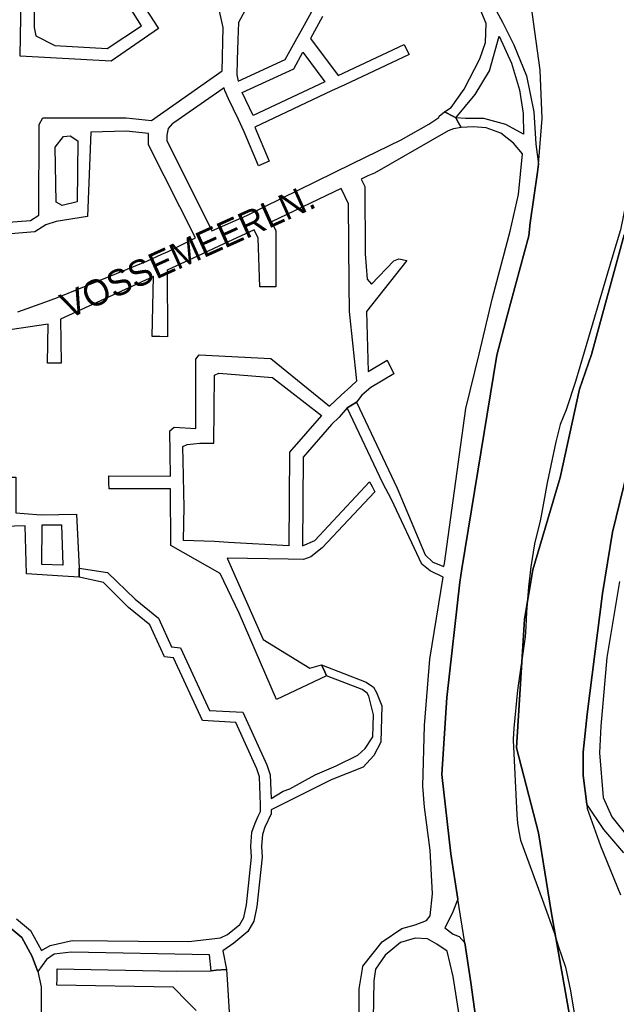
# Model space of a CAD drawing. Header units: metres. Extents: x 89872 to 99175, y 455036 to 468911.
# Tile 135 of 196: x 95339 to 95569, y 465937 to 466317. Entities that reach past the tile are written whole.
import ezdxf
from ezdxf.enums import TextEntityAlignment as Align

# ---------------------------------------------------------------- set-up
doc = ezdxf.new("R2010")
doc.units = ezdxf.units.M
for name, color, linetype in [('Gemeentegrenzen', 7, 'KG-GEMEENTE'), ('Straatnamen', 7, 'Continuous'), ('Wegdeel doorgaand', 1, 'Continuous')]:
    doc.layers.add(name, color=color, linetype=linetype)
doc.layers.add('Waterdeel', color=7, linetype='Continuous', true_color=0x00aaff)
doc.layers.add('Wegdeel', color=7, linetype='Continuous', true_color=0x9a9a9a)
doc.linetypes.add('KG-GEMEENTE', pattern='A,1,-2.25,[5,NLCS.SHX,S=1,R=0,X=0,Y=0],-2.25', length=5.5)

msp = doc.modelspace()

# ---------------------------------------------------------------- linework, layer by layer
at = {"layer": 'Gemeentegrenzen', "flags": 128}
msp.add_lwpolyline([(91985.81, 461811.85), (91972.57, 462039.53), (91971.6, 462056.3), (91967.49, 462128.63), (91962.83, 462210.97), (91960.34, 462254.93), (91958.38, 462287.72), (91957.54, 462303.5), (91953.25, 462376.82), (91949.07, 462450.57), (91945.57, 462510.65), (91945.53, 462511.41), (91944.05, 462536.8), (91939.65, 462613.05), (91939.1, 462623.35), (91938.57, 462631.45), (91938.23, 462636.98), (91937.67, 462642.89), (91936.85, 462652.09), (91936.52, 462654.38), (91935.98, 462657.99), (91935.33, 462663.56), (91934.45, 462669.41), (91933.8, 462674.81), (91933.05, 462679.59), (91932.12, 462684.85), (91931.02, 462690.8), (91930.09, 462696.64), (91928.92, 462701.54), (91927.67, 462706.73), (91926.53, 462711.8), (91925.24, 462717.4), (91923.73, 462722.43), (91922.33, 462727.7), (91920.92, 462732.71), (91919.31, 462738.23), (91915.52, 462749.56), (91913.84, 462754.96), (91910.59, 462763.16), (91900, 462756.63), (91894.27, 462753.1), (91893.41, 462752.56), (91893.08, 462752.35), (91884, 462746.62), (91876.06, 462741.71), (91871.9, 462739.14), (91859.4, 462731.41), (91857.07, 462730.38), (91854.17, 462729.67), (91840.7, 462727.72), (91801.69, 462720.65), (91743.12, 462709.89), (91742.28, 462716.24), (91723.98, 462713.51), (91721.47, 462713.14), (91720.03, 462712.92), (91719.53, 462715.26), (91717.01, 462726.9), (91710.31, 462748.15), (91708.08, 462760.41), (91708.41, 462802.88), (91701.05, 462801.8), (91700.15, 462801.67), (91694.18, 462809.59), (91686.69, 462814.41), (91673.3, 462814.88), (91656.6, 462811.35), (91643.73, 462809.01), (91625.38, 462808.56), (91618.79, 462800.58), (91616.38, 462798.02), (91547.8, 462797.16), (91535.89, 462797.01), (91533.97, 462796.98), (91532.91, 462796.98), (91492.23, 462796.74), (91467.4, 462766.42), (91427.24, 462713.3), (91393.47, 462668.65), (91384.92, 462657.34), (91345.12, 462601.61), (91322.75, 462570.28), (91311.3, 462554.1), (91298.16, 462535.1), (91240.59, 462451.23), (91199.39, 462390.97), (91179.79, 462362.29), (91160.33, 462333.57), (91116.85, 462270.02), (91100.95, 462246.71), (91075.23, 462209.11), (91051.88, 462174.92), (91033.16, 462147.46), (91019.52, 462127.52), (90993.15, 462089.17), (90959.24, 462039.53), (90924.92, 461989.3), (90854.66, 461891.45), (90848.48, 461882.28), (90843.78, 461875.03), (90834.61, 461861.6), (90817.06, 461835.96), (90811.97, 461836.6), (90802.84, 461837.74), (90801.07, 461837.96), (90760.92, 461842.97), (90699.32, 461850.65), (90696.92, 461850.95), (90695.83, 461851.08), (90678.28, 461853.27), (90675.91, 461853.57), (90672.92, 461853.94), (90670.47, 461854.25), (90666.84, 461854.7), (90664.35, 461855.01), (90664.01, 461855.05), (90609.06, 461861.91), (90479.28, 461799.79), (90472.29, 461804.82), (90462.06, 461812.15), (90453.36, 461818.46), (90438.82, 461828.9), (90419.02, 461844.35), (90421.38, 461847.24), (90429.77, 461949.31), (90429.54, 461950.1), (90406.8, 462028.72), (90405.32, 462036.59), (90404.76, 462039.53), (90393.73, 462098.21), (90392.3, 462105.79), (90384.04, 462159.12), (90392.42, 462305.56), (90391.99, 462305.98), (90370.47, 462327.07), (90399.99, 462360.63), (90422.7, 462386.62), (90434.72, 462401.41), (90436.55, 462403.6), (90435.45, 462404.75), (90419.84, 462421.08), (90403.64, 462438.52), (90393.79, 462449.24), (90393.71, 462449.33), (90386.15, 462467.2), (90374.47, 462495.6), (90363.46, 462525.49), (90355.96, 462545.83), (90348.73, 462563.94), (90333.81, 462601.31), (90333.12, 462603.04), (90318.97, 462638.48), (90318.87, 462638.7), (90313.58, 462651.96), (90281.92, 462735.54), (90267.14, 462773.68), (90265.29, 462797.2), (90265.01, 462800.73), (90264.77, 462803.83), (90264.66, 462805.22), (90240.77, 462869.48), (90208.47, 462948.15), (90171.15, 463039.41), (90171.1, 463039.53), (90162.16, 463061.39), (90153.37, 463082.88), (90133.53, 463130.56), (90133.48, 463130.7), (90126.29, 463147.97), (90105.85, 463197.09), (90105.84, 463197.12), (90102.3, 463205.62), (90099.75, 463211.73), (90114.01, 463299.45), (90115.39, 463307.17), (90116.59, 463313.87), (90117.35, 463318.08), (90126.99, 463371.94), (90167.36, 463420.21), (90209.48, 463471.04), (90213.6, 463476.02), (90245.14, 463510.53), (90303.59, 463572.17), (90304.37, 463573), (90450.55, 463727.19), (90461.14, 463738.35), (90463.31, 463740.64), (90464.72, 463742.71), (90536.27, 463847.55), (90538.65, 463851.04), (90562.43, 463885.88), (90582.05, 463914.68), (90599.47, 463940.24), (90600.86, 463942.28), (90601.04, 463942.55), (90640.85, 464000.98), (90667.03, 464039.53), (90691.97, 464076.25), (90692.05, 464076.37), (90694.18, 464079.51), (90701.12, 464089.5), (90701.18, 464089.58), (90702.2, 464091.09), (90703.4, 464092.85), (90714.67, 464109.44), (90725.77, 464125.78), (90726.72, 464127.19), (90740.2, 464147.04), (90762.73, 464180.92), (90765.08, 464184.57), (90771, 464193.76), (90771.42, 464193.23), (90806.89, 464250.06), (90799.19, 464267.98), (90793.58, 464280.07), (90804.61, 464284.92), (90803.81, 464286.83), (90821.67, 464318.03), (90833.48, 464340.07), (90842.17, 464363.91), (90849.47, 464388.53), (90850.9, 464396.71), (90858.13, 464437.99), (90858.63, 464440.87), (90862.59, 464497.94), (90866.13, 464525.28), (90871.25, 464551.16), (90878.53, 464576.98), (90885.23, 464600.76), (90894.69, 464624.16), (90916.23, 464670.78), (90923.29, 464685), (90927.38, 464693.22), (90938.43, 464709.97), (90941.09, 464714), (90957.05, 464733.72), (90973.35, 464753.19), (90989.85, 464772.53), (91044.92, 464827.73), (91063.03, 464849.21), (91079.63, 464871.08), (91092.42, 464893.28), (91103.51, 464916.81), (91112.67, 464940.33), (91120.29, 464963.85), (91127, 464987.97), (91139, 465039.53), (91144.01, 465061.06), (91152.55, 465098.5), (91157.84, 465121.7), (91161.11, 465136.01), (91167.76, 465165.19), (91172.72, 465186.93), (91274.16, 465169.82), (91278.87, 465168.92), (91306.94, 465164.19), (91332.25, 465159.92), (91370.23, 465153.71), (91556.5, 465122.29), (91557.9, 465122.05), (91558.32, 465121.98), (91871.9, 465069.08), (91922.03, 465060.62), (92028.58, 465042.86), (92029.05, 465042.78), (92039.59, 465041.01), (92042.01, 465042.88), (92058.73, 465054.97), (92061.16, 465057.23), (92072.53, 465074.55), (92088.56, 465098.55), (92080.97, 465168.59), (92067.81, 465290.11), (92105.28, 465350.83), (92113.42, 465364.09), (92113.85, 465364.8), (92156.87, 465434.93), (92230.87, 465530.04), (92308.96, 465565.35), (92325.03, 465572.62), (92358.36, 465534.34), (92375.52, 465545.73), (92376.91, 465547.36), (92384.66, 465556.46), (92397.29, 465571.45), (92416.04, 465593.91), (92432.88, 465613.69), (92464.88, 465651.21), (92497.86, 465688.87), (92505.83, 465697.44), (92511.57, 465704.12), (92521.66, 465716.37), (92529.98, 465726.8), (92537.61, 465736.36), (92552.63, 465755.02), (92556.4, 465759.68), (92562.83, 465767.63), (92569.99, 465776.31), (92574, 465780.59), (92577.23, 465784.05), (92588.96, 465795.43), (92608.34, 465813.96), (92622.92, 465827.43), (92631.95, 465835.5), (92640.36, 465842.9), (92646.72, 465848.4), (92649.67, 465851.09), (92655.38, 465856.57), (92659.68, 465860.77), (92669.91, 465871.24), (92675.75, 465876.86), (92679.79, 465880.73), (92688.17, 465888.52), (92695.01, 465895.69), (92697.26, 465898.27), (92704.75, 465907.62), (92710.44, 465915.75), (92715.48, 465923.91), (92725.57, 465940.5), (92746.28, 465971.18), (92753.8, 465982.23), (92759.43, 465990.23), (92765.7, 465998.94), (92769.21, 466003.16), (92773.77, 466008.49), (92780.83, 466016.17), (92794.83, 466030.97), (92802.6, 466039.51), (92802.62, 466039.53), (92809.88, 466047.53), (92816.37, 466054.82), (92821.82, 466061.33), (92828.63, 466069.34), (92835.92, 466079.06), (92842.64, 466088.4), (92855.4, 466105.33), (92855.72, 466105.42), (92856.2, 466105.49), (92856.58, 466105.48), (92857, 466105.46), (92857.27, 466105.4), (92857.62, 466105.29), (92857.92, 466105.17), (92858.19, 466105.04), (92858.49, 466104.84), (92859.04, 466104.43), (92861.97, 466101.77), (92865.72, 466098.37), (92920.24, 466048.9), (92924.01, 466045.52), (92930.57, 466039.62), (92998.61, 466101.64), (93005.84, 466108.13), (93007.72, 466106.77), (93009.32, 466105.61), (93030.87, 466090.03), (93065.85, 466064.82), (93100.67, 466039.53), (93102.63, 466038.11), (93109.36, 466033.25), (93110.1, 466034.21), (93306.23, 465895.87), (93359.76, 465857.43), (93435.05, 465802.05), (93442.08, 465801.87), (93443.29, 465801.85), (93453.92, 465801.63), (93457.86, 465939.66), (93469.43, 465939.2), (93472.19, 465939.09), (93475.38, 465938.96), (93481.54, 465938.72), (93483.27, 465938.65), (93484.14, 465938.62), (93485.57, 465938.11), (93486.41, 465937.57), (93494.85, 465922.09), (93504.14, 465904.63), (93508.62, 465897.95), (93513.13, 465894.34), (93520.95, 465889.78), (93530.99, 465883.82), (93532.52, 465882.69), (93535.59, 465878.57), (93538.2, 465872.98), (93542.8, 465865.6), (93545.32, 465862.19), (93550.73, 465857.44), (93558, 465851.82), (93581.85, 465842.2), (93589.8, 465836.36), (93596, 465832.33), (93604.61, 465824.42), (93611.17, 465817.58), (93626.64, 465799), (93639.91, 465783.23), (93651.14, 465769.83), (93670.29, 465745.71), (93684.46, 465727.85), (93694.85, 465714.77), (93712.32, 465692.69), (93728.2, 465671.99), (93747.98, 465645.79), (93761.04, 465629.12), (93766.29, 465628.08), (93771.39, 465626.55), (93776.82, 465625.79), (93788.1, 465624.27), (93792.4, 465621.55), (93838.86, 465642.65), (93852.5, 465660.67), (93871.9, 465686.31), (93875.58, 465691.17), (93878.32, 465694.79), (93890.16, 465710.98), (93902.12, 465728.33), (93905.89, 465733.99), (93919.17, 465753.96), (93935.19, 465778.88), (93943.9, 465792.43), (93948.65, 465800.04), (93970.06, 465836.53), (93970.54, 465837.4), (93971.35, 465838.89), (93989.07, 465871.24), (93993.85, 465879.98), (94010.83, 465914.78), (94036.3, 465967.7), (94036.96, 465969.06), (94053.84, 466007.74), (94056.01, 466013.14), (94057.82, 466017.96), (94065.93, 466039.53), (94071.93, 466055.52), (94073.83, 466060.66), (94078.67, 466074.57), (94085.46, 466094.06), (94093.55, 466118.42), (94094.92, 466122.53), (94102.3, 466146.15), (94103.67, 466150.8), (94110.42, 466174.94), (94113.71, 466186.71), (94121.68, 466216.88), (94125.59, 466232.1), (94127.77, 466240.59), (94137.96, 466288.64), (94144.53, 466331.52), (94144.93, 466334.98), (94145.41, 466339.09), (94145.82, 466342.66), (94151.42, 466390.75), (94153.23, 466390.7), (94157.6, 466460.9), (94159.9, 466526.21), (94159.35, 466560.42), (94158.49, 466578.41), (94170.96, 466578.54), (94209.06, 466578.94), (94214.84, 466579), (94215.89, 466579.01), (94219.52, 466579.05), (94240.71, 466579.18), (94241.51, 466579.18), (94263.35, 466579.32), (94263.77, 466579.32), (94282.32, 466579.43), (94323.27, 466579.65), (94379.32, 466580.31), (94401.36, 466585.53), (94402.65, 466586.01), (94419.81, 466593.87), (94424.57, 466597.31), (94434.77, 466604.54), (94443.71, 466610.91), (94446.73, 466613.07), (94447.21, 466613.41), (94452.88, 466617.46), (94455.64, 466618.85), (94468.76, 466625.48), (94489.19, 466633.87), (94509.41, 466639.35), (94528.78, 466642.95), (94558.66, 466645.13), (94568.59, 466644.46), (94591.46, 466642.45), (94597.53, 466641.07), (94607.95, 466639.18), (94627.5, 466635), (94700, 466615.5), (94735, 466606.5), (94916, 466566.5), (94919.73, 466565.74), (94955, 466558.5), (94960.94, 466557.34), (94964.2, 466556.71), (94965.83, 466558.34), (94967.61, 466560.24), (95049.67, 466540.64), (95076.19, 466534.31), (95121, 466523.72), (95162.95, 466513.62), (95181.07, 466509.25), (95206.54, 466503.31), (95252.02, 466491.75), (95295.53, 466480.7), (95302.45, 466479.13), (95324.97, 466472.76), (95370.65, 466460.17), (95399.23, 466452.31), (95479.68, 466427.72), (95495.6, 466422.85), (95497.02, 466422.44), (95500.31, 466421.48), (95521.54, 466414.36), (95521.72, 466414.3), (95578.37, 466395.31), (95578.38, 466395.16), (95578.82, 466390.43), (95579.2, 466386.47), (95579.25, 466385.66), (95579.74, 466378.15), (95579.76, 466373.01), (95579.77, 466370.42), (95579.73, 466368.56), (95579.7, 466366.73), (95579.55, 466358.34), (95579.25, 466356.16), (95579.19, 466355.76), (95578.88, 466353.52), (95578.85, 466353.31), (95576.38, 466342.92), (95574.98, 466330.93), (95574.45, 466318.83), (95574.73, 466296.11), (95575.17, 466266.8), (95575.16, 466263.45), (95574.33, 466256.64), (95572.45, 466246.32), (95570.27, 466235.69), (95567.02, 466224.62), (95557.98, 466194.3), (95552.98, 466177.27), (95549.34, 466166.34), (95547.1, 466160.72), (95545.34, 466154.12), (95542, 466138.28), (95539.78, 466125.62), (95539.36, 466123.58), (95537.12, 466114.76), (95535.79, 466105.96), (95534.78, 466098.22), (95534.13, 466088.41), (95533.79, 466082.76), (95533.54, 466078.91), (95530.66, 466058.4), (95529.12, 466043.77), (95528.98, 466039.53), (95528.97, 466039.12), (95530.32, 466010.37), (95530.62, 466007.24), (95531.17, 466003.97), (95531.78, 466000.6), (95540.13, 465977.94), (95544.77, 465965.04), (95546.23, 465960.02), (95549.07, 465951.74), (95550.04, 465947.53), (95550.97, 465942.66), (95552.42, 465934.03), (95552.68, 465931.95), (95553.53, 465925.61), (95554.12, 465921.5), (95556.73, 465908.18), (95558.94, 465897.06), (95560.33, 465890.16), (95561.4, 465883.69), (95562.18, 465878.87), (95562.57, 465875.79), (95562.89, 465866.79), (95563.3, 465854.63), (95563.55, 465848.28), (95563.55, 465843.26), (95563.6, 465835.56), (95563.61, 465832.46), (95563.31, 465827.46), (95562.96, 465822.22), (95562.3, 465816.61), (95561.77, 465812.67), (95560.32, 465803.53), (95559.52, 465798.89), (95558.78, 465795.56), (95553.78, 465772.56), (95551.91, 465764.15), (95550.5, 465757.21), (95548.74, 465750.32), (95547.3, 465744.37), (95546.46, 465740.94), (95543.92, 465732.87), (95540.23, 465722.02), (95539.71, 465720.56), (95539.09, 465716.02), (95538.47, 465711.26), (95536.77, 465702.24), (95527.92, 465670.67), (95527.84, 465668.95), (95527.7, 465667.03), (95528.82, 465658.18), (95531.91, 465635.75), (95537.16, 465601.96), (95537.52, 465600), (95537.96, 465597.87), (95540.35, 465589.87), (95543.94, 465578.1), (95546.47, 465570.53), (95553.13, 465554.75), (95567.64, 465520.24), (95573.21, 465505.84), (95574.45, 465501.86), (95575.55, 465498.07), (95576.32, 465494.08), (95576.62, 465490.2), (95576.79, 465485.95), (95576.96, 465481.99), (95576.94, 465478.22), (95576.51, 465474.48), (95576.09, 465472.29), (95575.37, 465469.6), (95574.08, 465465.33), (95572.6, 465461.08), (95571.42, 465458.18), (95570.11, 465455.28), (95568.34, 465451.92), (95565.89, 465448.07), (95565.58, 465447.53), (95562.52, 465440.39), (95559.07, 465433.06), (95540.84, 465399.48), (95523.65, 465368.23), (95516.81, 465356.01), (95511.85, 465347.89), (95492.52, 465317.33), (95486.36, 465307.5), (95480.59, 465297.94), (95479.77, 465296.75), (95477.89, 465294.01), (95477.47, 465293.39), (95474.71, 465289.14), (95468.37, 465278.85), (95458.8, 465263.96), (95447.6, 465249.33), (95444.94, 465246.39), (95423.24, 465225.43), (95398.04, 465200.76), (95373.2, 465175.41), (95363.98, 465165), (95359.15, 465158.83), (95346.67, 465140.48), (95339.62, 465123.09), (95339.26, 465121.58), (95339.18, 465121.24), (95334.55, 465081.47), (95341.66, 465053.51), (95345.02, 465039.53), (95348.03, 465026.98), (95349.31, 465022.05), (95356.2, 465000), (95365.4, 464970.54), (95381.79, 464806.72), (95385.02, 464770.86), (95387.49, 464748.32), (95390.41, 464718.29), (95392.34, 464697.86), (95394.99, 464671.19), (95397.14, 464648.62), (95399.53, 464624.71), (95401.63, 464602.45), (95403.59, 464583.03), (95405.53, 464565.38), (95408.42, 464541.95), (95402.27, 464514.29), (95399.71, 464506.14), (95396, 464495.22), (95392.73, 464487.76), (95388.49, 464478.32), (95384.48, 464470.56), (95376.24, 464454.26), (95370.72, 464442.66), (95365.78, 464430.78), (95358.53, 464412.74), (95352.49, 464396.26), (95346.71, 464379.44), (95342.53, 464364.85), (95337.15, 464344.05), (95332.52, 464321.23), (95329.92, 464306.43), (95328.5, 464296.12), (95326.71, 464282.12), (95326, 464271.02), (95324.59, 464249.71), (95320.1, 464176.63), (95318.9, 464159.43), (95318.29, 464150), (95317.32, 464135.22), (95315.89, 464119.26), (95314.25, 464108.78), (95312.59, 464099.71), (95310.39, 464089.6), (95308.2, 464079.59), (95303.92, 464039.53), (95303.57, 464036.29), (95301.26, 464026.09), (95299.28, 464017.67), (95299.7, 464009.14), (95300.39, 464004.82), (95300.41, 464004.65), (95301.12, 464001.68), (95302.34, 463997.54), (95304.62, 463991.84), (95307.55, 463986.46), (95310.75, 463981.69), (95314.99, 463977.11), (95320.94, 463971.02), (95331.81, 463960.54), (95359.48, 463931.58), (95381.27, 463908.82), (95403.65, 463884.27), (95431.79, 463853.53), (95455.46, 463827.96), (95466.68, 463815.34), (95502.46, 463776.61), (95532.68, 463744.19), (95547.03, 463729.25), (95563.9, 463711.87), (95579.55, 463695.82), (95589.54, 463685.3), (95600.69, 463673.67), (95610.21, 463663.67), (95617.15, 463656.6), (95628.25, 463643.69), (95639.94, 463629.57), (95649.37, 463617.44), (95657.97, 463605.63), (95666.29, 463594.26), (95674.77, 463581.25), (95681.69, 463570.07), (95689.15, 463556.53), (95695.8, 463543.74), (95701.56, 463532.04), (95707.3, 463519.64), (95712.61, 463507.25), (95717.22, 463494.89), (95721.94, 463481.96), (95726.25, 463469.18), (95729.73, 463456.86), (95733.65, 463443.47), (95736.72, 463431.45), (95739.62, 463418.44), (95745.12, 463383.87), (95747.24, 463369.95), (95749.45, 463354.91), (95750.98, 463338.88), (95752.46, 463322.34), (95754.03, 463308.55), (95756.14, 463293.1), (95758.26, 463276.49), (95760.29, 463260.4), (95762.38, 463245.18), (95764.92, 463229.99), (95767.11, 463215.76), (95769.04, 463205.23), (95771.78, 463190.86), (95774.47, 463176.59), (95777.4, 463162.1), (95779.82, 463148.83), (95783.17, 463133.08), (95785.7, 463120.22), (95789.51, 463102.67), (95800.23, 463039.53), (95801.15, 463034.11), (95808.28, 462989.38), (95816.21, 462948.6), (95822.09, 462914.33), (95830.21, 462870.66), (95840.79, 462822.54), (95848.68, 462791.26), (95856.28, 462759.18), (95863, 462728.44), (95868.03, 462705.46), (95871.9, 462690.57), (95880.9, 462655.94), (95891.2, 462609.73), (95902.59, 462560.92), (95903.74, 462555.46), (95913.19, 462510.87), (95919.28, 462490.65), (95920.63, 462486.29), (95909.41, 462481.41), (95909.91, 462479.61), (95909.27, 462479.33), (95905.81, 462477.83), (95905.48, 462478.58), (95900.36, 462476.31), (95871.9, 462463.72), (95867.59, 462461.81), (95857.03, 462457.14), (95848.4, 462453.32), (95846.91, 462452.66), (95834.55, 462447.19), (95826.84, 462443.75), (95826.33, 462443.52), (95823.48, 462442.25), (95819.82, 462440.62), (95806.01, 462434.47), (95783.17, 462424.31), (95760.34, 462414.13), (95714.69, 462393.78), (95690.96, 462383.13), (95662.53, 462370.21), (95633.33, 462356.49), (95602.21, 462341.3), (95578.89, 462329.38), (95575.85, 462327.82), (95554.1, 462316.19), (95541.15, 462309.03), (95526.13, 462300.53), (95513.34, 462293.09), (95496.4, 462282.98), (95481.94, 462274.11), (95466.47, 462264.26), (95454.63, 462256.1), (95434.43, 462241.75), (95416.45, 462228.55), (95394.75, 462212.05), (95389.26, 462207.73), (95370.73, 462193.15), (95368.87, 462191.67), (95369.48, 462190.88), (95369.09, 462190.56), (95368.1, 462191.76), (95366.98, 462190.84), (95366.65, 462191.24), (95365.99, 462192.05), (95347.74, 462177.1), (95335.45, 462166.79), (95305.84, 462140.56), (95277.11, 462113.55), (95261.47, 462100.73), (95241.53, 462081.98), (95228.52, 462069.75), (95221.58, 462063.22), (95203.07, 462043.03), (95199.88, 462039.53), (95175.71, 462013.01), (95154.67, 461988.39), (95142.48, 461973.61), (95126.8, 461954.23), (95111.13, 461934.85), (95101.93, 461923.06), (95084.08, 461899.01), (95065.19, 461871.33), (95044.83, 461840.97), (95034.77, 461826.04), (95016.41, 461798.16), (94997.39, 461770.54), (94998.3, 461770.04), (95003.14, 461767.38), (95034.37, 461750.23), (95077.96, 461726.07), (95081.36, 461723.94), (95167.44, 461678.98), (95166.77, 461678.47), (95161.23, 461673.92), (95169.8, 461669.24), (95169.06, 461668.64), (95163.22, 461663.95), (95152.82, 461655.57), (95147.19, 461650.97), (95131.9, 461638.89), (95115.93, 461626.14), (95101.08, 461614.34), (95100.03, 461613.51), (95084.11, 461600.97), (95069.83, 461589.95), (95056.22, 461579.19), (95049.96, 461574.14), (95034.42, 461561.79), (95023.08, 461553.31), (95017.31, 461548.99), (94998.51, 461534.46), (94992.09, 461528.74), (94984.51, 461522.67), (94965.78, 461505.96), (94939.61, 461483.94), (94919.01, 461467.23), (94897.04, 461449.17), (94873.46, 461429.5), (94856.43, 461415.88), (94838.21, 461401.58), (94815.01, 461383.45), (94795.62, 461367.85), (94790.33, 461363.12), (94770.87, 461346.88), (94754.13, 461331.97), (94722.31, 461304.51), (94682.92, 461272.33), (94656.54, 461251.2), (94640.69, 461238.37), (94616.64, 461218.49), (94589.37, 461197.16), (94574.19, 461185.52), (94552.62, 461168.48), (94547.32, 461164.27), (94518.9, 461141.12), (94505.3, 461130.77), (94495.14, 461123.18), (94480.84, 461111.32), (94472.12, 461103.84), (94456.75, 461090.7), (94443.65, 461079.53), (94438.38, 461074.7), (94435.1, 461071.26), (94432.67, 461068.63), (94426.74, 461061.67), (94423.24, 461058.7), (94418.9, 461055.33), (94410.89, 461051.13), (94406.71, 461048.42), (94404.43, 461046.56), (94395.45, 461039.53), (94390.62, 461035.75), (94363.61, 461014.68), (94333.22, 460990.56), (94311.5, 460973.29), (94296.62, 460961.2), (94279.16, 460946.76), (94256.08, 460927.62), (94237.84, 460912.89), (94228.8, 460905.45), (94208.07, 460887.46), (94191.68, 460873.78), (94173.6, 460858.78), (94158.61, 460846.77), (94141.13, 460832.84), (94123.98, 460819.3), (94110.48, 460808.98), (94093.38, 460795.66), (94085.02, 460788.88), (94076.97, 460782.08), (94064.25, 460771.51), (94048.28, 460757.82), (94033.55, 460746.49), (94016.61, 460733.42), (93999.95, 460719.99), (93973.59, 460699.28), (93972.51, 460698.4), (93969.13, 460695.67), (93969.06, 460695.62), (93936.44, 460669.08), (93937.4, 460667.46), (93881.86, 460622.62), (93877.48, 460619.09), (93871.9, 460614.58), (93849.36, 460596.39), (93844.03, 460592.08), (93822.59, 460574.78), (93822, 460574.28), (93780.04, 460537.93), (93773.53, 460532.43), (93747.56, 460509.6), (93701.46, 460469.06), (93661.61, 460434.02), (93557.94, 460380.06), (93475.78, 460337.73), (93428.58, 460312.93), (93393.7, 460292.89), (93386.88, 460286.74), (93366.1, 460267.64), (93329.61, 460233.85), (93295.16, 460201.73), (93249.43, 460159.19), (93201.19, 460114.23), (93156.33, 460072.2), (93121.09, 460039.53), (93110.85, 460030.04), (93077.29, 459999.15), (93042.01, 459967.24), (93015.14, 459942.77), (93012.55, 459940.42), (92988.16, 459918.01), (92963.08, 459895.19), (92946.15, 459881.13), (92782.13, 459730.55), (92702.35, 459657.95), (92657.84, 459618.97), (92635.21, 459597.77), (92385.94, 459364.34), (92380.03, 459374.16), (92339.89, 459440.92), (92348.47, 459531.52), (92356.69, 459618.32), (92356.7, 459618.4), (92345.49, 459732.65), (92343.41, 459753.78), (92343.42, 459753.93), (92344.95, 459799.96), (92347.14, 459866.13), (92347.45, 459866.32), (92390.27, 459893), (92305.29, 460039.53), (92299.44, 460049.62), (92296.84, 460054.11), (92204.91, 460208.88), (92204.74, 460209.17), (92203.57, 460211.12), (92203.11, 460211.9), (92202.04, 460213.69), (92074.83, 460426.49), (92068.94, 460436.46), (92022.86, 460411.71), (91987.38, 460473), (91980.24, 460485.33), (91965.51, 460472.78), (91965.41, 460472.65), (91961.16, 460467.16), (91956.5, 460461.14), (91956.36, 460460.96), (91948.56, 460451.25), (91953.2, 460437.7), (91953.84, 460435.8), (91956.76, 460427.29), (91957.73, 460424.45), (91956.75, 460422.95), (91939.1, 460395.78), (91938.87, 460395.41), (91919.58, 460364.85), (91948.83, 460302.52), (91948.45, 460302.16), (91908.63, 460265.19), (91871.9, 460231.08), (91863.71, 460223.48), (91829.97, 460279.74), (91829.67, 460280.23), (91824.63, 460288.64), (91824.61, 460288.68), (91824.4, 460289.03), (91816.79, 460301.72), (91819.64, 460305.48), (91829.93, 460321.17), (91840.6, 460338.46), (91845.85, 460348.55), (91856.88, 460373.76), (91871.66, 460405.5), (91871.9, 460405.98), (91891.75, 460446.44), (91905.99, 460473.46), (91918.5, 460493.59), (91929.18, 460509.93), (91940.22, 460529), (91946.76, 460540.9), (91957.89, 460561.15), (91970.98, 460586.91), (91984.68, 460613.63), (91992.01, 460627.85), (92013.25, 460661.97), (92030.97, 460684.81), (92049.21, 460710.73), (92062.29, 460727.44), (92078, 460757.65), (92087.66, 460777.01), (92094.36, 460790.92), (92097.57, 460800.37), (92103.1, 460814.82), (92109.13, 460832.66), (92119.53, 460865.73), (92126.14, 460896.84), (92127.49, 460905.43), (92129.76, 460914.39), (92135.36, 460943.2), (92138.27, 460952.72), (92138.66, 460953.98), (92144.24, 460972.64), (92149.57, 460992.54), (92152.6, 461007.14), (92152.85, 461008.6), (92153.66, 461013.38), (92154.53, 461022.02), (92155.2, 461033.98), (92155.35, 461039.53), (92155.37, 461040.14), (92155.18, 461046.41), (92153.51, 461061.42), (92153.05, 461064.92), (92148.5, 461088.24), (92145.82, 461096.61), (92144.56, 461099.71), (92141.5, 461106.31), (92139.14, 461111.06), (92132.03, 461124.88), (92109.74, 461163.87), (92092.42, 461195.41), (92092.34, 461195.54), (92083.07, 461212.42), (92058.11, 461258.26), (92044.3, 461284.17), (92033.78, 461306.12), (92029.8, 461315.54), (92025.18, 461327.02), (92022.62, 461334.88), (92020.9, 461340.66), (92018.29, 461349.73), (92016.77, 461356.21), (92014.96, 461364.94), (92013.81, 461370.99), (92013.14, 461376.04), (92011.98, 461385.86), (92009.83, 461406.51), (92009.04, 461414.38), (92008.45, 461422), (92008.08, 461428.85), (92006.61, 461452.41), (92005.98, 461462.23), (92005.07, 461481.07), (92002.65, 461522.01), (92001.21, 461544.76), (91999.79, 461569.43), (91996.21, 461634.32), (91993.76, 461676.13), (91993.28, 461684.3), (91985.81, 461811.85)], close=True, dxfattribs=at)
at = {"layer": 'Waterdeel', "lineweight": -3}
for points in [[(95517.21, 465912.19), (95512.62, 465945.89), (95510.26, 465961.05), (95507.63, 465977.88), (95504.89, 465995.42), (95501.41, 466025.99), (95503.42, 466055.54), (95508.43, 466100), (95509.2, 466105.2), (95522.6, 466187.45), (95526.67, 466202.53), (95535.01, 466233.35), (95535.45, 466238.41), (95538.32, 466257.92), (95538.71, 466261.06), (95540.09, 466278.65), (95539.32, 466297.22), (95529.89, 466366.21)], [(95574.29, 465503.41), (95558.07, 465545.16), (95543.09, 465578.22), (95534.37, 465610.97), (95532.38, 465662.09), (95538.2, 465709.44), (95548.41, 465747.09), (95553.83, 465779.16), (95556.89, 465818.38), (95558.66, 465869.16), (95557.64, 465896.91), (95552.1, 465925.34), (95543.55, 465973.22), (95538.73, 466003.44), (95530.26, 466036.19), (95533.29, 466085.72), (95536.52, 466104.81), (95547.01, 466140.31), (95554.52, 466174.34), (95559.08, 466187.66), (95571.67, 466233.84)], [(95571.67, 466233.84), (95559.08, 466187.66), (95554.52, 466174.34), (95547.01, 466140.31), (95536.52, 466104.81), (95533.29, 466085.72), (95530.26, 466036.19), (95538.73, 466003.44), (95543.55, 465973.22), (95552.1, 465925.34), (95557.64, 465896.91), (95558.66, 465869.16), (95556.89, 465818.38), (95553.83, 465779.16), (95548.41, 465747.09), (95538.2, 465709.44), (95532.38, 465662.09), (95534.37, 465610.97), (95543.09, 465578.22), (95558.07, 465545.16), (95574.29, 465503.41)], [(95572.97, 466142.84), (95567.17, 466119.24), (95563.3, 466095.63), (95557.5, 466049.2), (95555.95, 466034.5), (95555.95, 466025.6), (95557.29, 466014.57), (95557.5, 466012.83), (95562.53, 465998.52), (95570.26, 465979.56)]]:
    msp.add_lwpolyline(points, dxfattribs=at)
at = {"layer": 'Wegdeel'}
for p, q in [((95444.41, 466297.76), (95447.89, 466304.1)), ((95447.89, 466304.1), (95456.32, 466292.7)), ((95424.49, 466288.56), (95444.41, 466297.76)), ((95456.32, 466292.7), (95428.65, 466279.72)), ((95428.65, 466279.72), (95424.49, 466288.56)), ((95352.43, 466267.49), (95355.59, 466271.59)), ((95355.59, 466271.59), (95358.19, 466271.92)), ((95358.19, 466271.92), (95361.07, 466270.03)), ((95361.07, 466270.03), (95360.82, 466246.43)), ((95352.76, 466246.35), (95352.43, 466267.49)), ((95355.04, 466245.04), (95352.76, 466246.35)), ((95360.82, 466246.43), (95355.04, 466245.04)), ((95361.62, 466103.54), (95361.62, 466105.46)), ((95361.62, 466105.46), (95372.53, 466103.8)), ((95361.62, 466101.89), (95361.62, 466103.54)), ((95371.06, 466099.87), (95361.62, 466101.89)), ((95372.53, 466103.8), (95383.23, 466093.5)), ((95380.62, 466090.32), (95371.06, 466099.87)), ((95383.23, 466093.5), (95392.2, 466086.14)), ((95388.85, 466083.56), (95380.62, 466090.32)), ((95394.51, 466071.26), (95388.85, 466083.56)), ((95392.2, 466086.14), (95397.27, 466075.11)), ((95397.27, 466075.11), (95400.71, 466074.74)), ((95400.71, 466074.74), (95411.83, 466050.65)), ((95397.95, 466070.9), (95394.51, 466071.26)), ((95409.13, 466046.68), (95397.95, 466070.9)), ((95456.28, 466065.5), (95455.08, 466068.16)), ((95455.08, 466068.16), (95472.2, 466061.52)), ((95457, 466063.92), (95456.28, 466065.5)), ((95470.66, 466058.62), (95457, 466063.92)), ((95472.2, 466061.52), (95475.03, 466059.55)), ((95472.62, 466057.26), (95470.66, 466058.62)), ((95473.33, 466056.12), (95472.62, 466057.26)), ((95475.03, 466059.55), (95476.26, 466057.58)), ((95476.26, 466057.58), (95478.29, 466052.33)), ((95475.15, 466048.88), (95473.33, 466056.12)), ((95411.83, 466050.65), (95424.75, 466049.91)), ((95424.75, 466049.91), (95433.99, 466029.61)), ((95474.79, 466040.44), (95475.15, 466048.88)), ((95478.29, 466052.33), (95477.86, 466038.42)), ((95422.04, 466045.94), (95409.13, 466046.68)), ((95430.15, 466028.12), (95422.04, 466045.94)), ((95471.89, 466035.93), (95474.79, 466040.44)), ((95477.86, 466038.42), (95475.28, 466033.26)), ((95468.99, 466033.34), (95471.89, 466035.93)), ((95460.75, 466029.28), (95468.99, 466033.34)), ((95475.28, 466033.26), (95471.08, 466028.75)), ((95431.13, 466025.09), (95430.15, 466028.12)), ((95433.99, 466029.61), (95435.22, 466025.82)), ((95452.63, 466025.84), (95460.75, 466029.28)), ((95471.08, 466028.75), (95458.83, 466023.91)), ((95431.5, 466014.27), (95431.13, 466025.09)), ((95435.22, 466025.82), (95435.61, 466016.71)), ((95458.83, 466023.91), (95435.61, 466012.34)), ((95442.82, 466020.37), (95452.63, 466025.84)), ((95435.61, 466016.71), (95440.29, 466019.48)), ((95440.29, 466019.48), (95442.82, 466020.37)), ((95430.66, 466009.87), (95431.5, 466011.69)), ((95431.5, 466011.69), (95431.5, 466014.27)), ((95435.61, 466010.78), (95433.22, 466005.62)), ((95435.61, 466012.34), (95435.61, 466010.78)), ((95428.18, 466003.74), (95429.41, 466007.18)), ((95429.41, 466007.18), (95430.66, 466009.87)), ((95427.81, 465998.33), (95428.18, 466003.74)), ((95433.22, 466005.62), (95432.25, 466002.89)), ((95432.25, 466002.89), (95431.94, 465998.31)), ((95428.06, 465994.15), (95427.81, 465998.33)), ((95431.94, 465998.31), (95432.19, 465994.05)), ((95426.09, 465975.71), (95428.06, 465994.15)), ((95432.19, 465994.05), (95430.16, 465975.08)), ((95425.11, 465970.92), (95426.09, 465975.71)), ((95430.16, 465975.08), (95429, 465969.42)), ((95337.52, 465970.39), (95342.92, 465965.88)), ((95423.51, 465968.21), (95425.11, 465970.92)), ((95429, 465969.42), (95426.7, 465965.52)), ((95339.56, 465963.13), (95334.84, 465967.08)), ((95342.92, 465965.88), (95347.16, 465958.11)), ((95418.84, 465964.28), (95423.51, 465968.21)), ((95426.7, 465965.52), (95421.26, 465960.94)), ((95343.51, 465955.88), (95339.56, 465963.13)), ((95350.46, 465960.12), (95358.87, 465961.97)), ((95358.87, 465961.97), (95372.49, 465961.86)), ((95372.49, 465961.86), (95384.52, 465961.76)), ((95384.52, 465961.76), (95403.92, 465961.6)), ((95403.92, 465961.6), (95410.57, 465962.36)), ((95410.57, 465962.36), (95416.08, 465963.02)), ((95416.08, 465963.02), (95418.84, 465964.28)), ((95347.16, 465958.11), (95350.46, 465960.12)), ((95421.26, 465960.94), (95416.96, 465958.08)), ((95416.96, 465958.08), (95418.38, 465950.83)), ((95344.82, 465952.41), (95343.51, 465955.88)), ((95349.01, 465954.7), (95345.71, 465950.06)), ((95351.98, 465956.78), (95349.01, 465954.7)), ((95358.52, 465957.48), (95351.98, 465956.78)), ((95411.91, 465956.54), (95358.52, 465957.48)), ((95412.56, 465950.39), (95411.91, 465956.54)), ((95345.71, 465950.06), (95344.82, 465952.41)), ((95414.5, 465950.54), (95412.56, 465950.39)), ((95418.38, 465950.83), (95414.5, 465950.54))]:
    msp.add_line(p, q, dxfattribs=at)
for points in [[(95444.25, 466354.72), (95423.04, 466315.61), (95422.83, 466308.89), (95422.59, 466301.08), (95422.42, 466295.44), (95422.92, 466292.91), (95441.1, 466301.31), (95444.88, 466308.18), (95447.81, 466313.52), (95451.91, 466320.98)], [(95375.91, 466338.35), (95392.27, 466313.22), (95374.01, 466300.69), (95338.9, 466302.55), (95339.37, 466332.57)], [(95344.32, 466327.46), (95344.32, 466313.69), (95344.93, 466310.44), (95352.2, 466306.72), (95372.47, 466305.49), (95385.62, 466314.31), (95373.35, 466333.93)], [(95469.6, 465932.06), (95469.59, 465943.45), (95470.07, 465946.43), (95470.83, 465951.13), (95470.99, 465952.1), (95478.47, 465961.46), (95485.96, 465966.6), (95491.1, 465968), (95495.57, 465969.68), (95496.94, 465971.51), (95497.88, 465979.93), (95496.94, 465996.77), (95494.81, 466013.32), (95494.16, 466021.46), (95494.81, 466044.87), (95496.74, 466070.37), (95501.97, 466101.98), (95496.92, 466104.39), (95493.73, 466106.92), (95481.97, 466131.88), (95478.68, 466138.08), (95464.98, 466167.11), (95466.81, 466168.26), (95468.49, 466169.31), (95484.19, 466136.25), (95495.05, 466110.54), (95497.99, 466107.68), (95502.14, 466106.02), (95502.43, 466107.26), (95510.7, 466166.92), (95515.84, 466187.82), (95520.91, 466209.58), (95527.76, 466235.19), (95531, 466249.27), (95532.49, 466265.01), (95529, 466269.08), (95524.16, 466272.97), (95518.49, 466275.04), (95513.52, 466275.37), (95508.87, 466275.11), (95507.91, 466276.92), (95506.89, 466278.84), (95505.89, 466279.35), (95502.43, 466281.12), (95505.02, 466282.79), (95510.08, 466289.82), (95516.12, 466301.53), (95518.21, 466307.9), (95518.54, 466315.15), (95513.26, 466327.94)], [(95306.73, 466236.66), (95342.86, 466239.36), (95346.05, 466241.33), (95346.25, 466276.28), (95347.56, 466278.88), (95358.61, 466278.88), (95366.09, 466278.88), (95379.76, 466278.88), (95389.45, 466277.88), (95416.69, 466296.96), (95417.2, 466313.57), (95415.22, 466322.24)], [(95521.61, 466321.62), (95524.8, 466315.69), (95529.17, 466307.01), (95534.05, 466294.97), (95536.85, 466281.16), (95537.6, 466268.75), (95538.71, 466261.06), (95538.32, 466257.92), (95535.45, 466238.41), (95535.01, 466233.35), (95526.67, 466202.53), (95522.6, 466187.45), (95509.2, 466105.2), (95508.43, 466100), (95503.42, 466055.54), (95501.41, 466025.99), (95504.89, 465995.42), (95507.63, 465977.88), (95505.36, 465972.45), (95502.56, 465966.83), (95505.83, 465964.49), (95508.17, 465963.56), (95510.26, 465961.05), (95512.62, 465945.89), (95517.21, 465912.19)], [(95455.44, 466317.83), (95450.82, 466309.43), (95461.43, 466295.09), (95486.96, 466307.07), (95487.87, 466305.12), (95488.78, 466303.18), (95464.03, 466291.57), (95458.92, 466289.18), (95429.31, 466275.29), (95434.92, 466262.16), (95432.86, 466261.28), (95430.8, 466260.4), (95425.26, 466273.39), (95423.02, 466278.14), (95419.25, 466286.14), (95417.76, 466289.31), (95417.53, 466290.42), (95398.1, 466276.98), (95397.55, 466276.6), (95395.97, 466274.72), (95395.43, 466272.14), (95395.38, 466270.07), (95412.8, 466235.37), (95426.3, 466241.25), (95432.94, 466244.52), (95459.67, 466257.65), (95467.29, 466261.37), (95485.78, 466270.38), (95496.38, 466276.35), (95500.3, 466278.95), (95500.39, 466279.47), (95502.43, 466281.12), (95505.89, 466279.35), (95506.89, 466278.84), (95507.91, 466276.92), (95508.87, 466275.11), (95505.95, 466274.58), (95503.87, 466273.86), (95475.52, 466257.58), (95472.94, 466256.46), (95470.3, 466255.2), (95471.69, 466252.34), (95471.94, 466226.45), (95472.65, 466216.68), (95474.32, 466214.77), (95482.9, 466223.83), (95484.81, 466224.54), (95487.94, 466223.88), (95472.42, 466204.28), (95473, 466181.16), (95480.33, 466185.5), (95482.97, 466180.23), (95474.07, 466174.96), (95470.64, 466172.02), (95468.49, 466169.31), (95466.81, 466168.26), (95464.98, 466167.11), (95461.8, 466163.51), (95458.96, 466160.79), (95448.01, 466148.16), (95447.72, 466113.95), (95452.45, 466116.01), (95473.61, 466138.72), (95474.54, 466136.89), (95475.61, 466134.8), (95455.3, 466113.18), (95450.91, 466109.76), (95448.07, 466108.73), (95442.14, 466108.84), (95418.63, 466109.23), (95432.57, 466077.94), (95450.6, 466066.85), (95455.08, 466068.16), (95456.28, 466065.5), (95457, 466063.92), (95437.66, 466054.89), (95423.29, 466088.07), (95416, 466103.41), (95396.99, 466114.17), (95396.88, 466136.02), (95373.15, 466135.91), (95373.1, 466138.32), (95373.04, 466140.96), (95396.88, 466140.85), (95396.64, 466158.28), (95398.31, 466159.71), (95406.65, 466159.23), (95406.65, 466185.93), (95407.84, 466187.6), (95435.48, 466186.17), (95458.07, 466167.79), (95462.63, 466171.97), (95466.29, 466175.32), (95468.71, 466177.54), (95465.82, 466204.23), (95465.74, 466214.71), (95465.51, 466245.76), (95464.15, 466248.47), (95462.64, 466251.57), (95435.74, 466238.81), (95437.47, 466235.3), (95437.5, 466213.82), (95434.44, 466213.82), (95431.22, 466213.82), (95430.59, 466232.53), (95429.03, 466235.7), (95415.46, 466229.4), (95409.2, 466226.5), (95395.59, 466220.18), (95395.67, 466194.54), (95392.78, 466194.67), (95389.73, 466194.69), (95390.29, 466217.72), (95354.44, 466201.33), (95354.63, 466184.37), (95351.78, 466184.37), (95349.39, 466184.34), (95349.64, 466199.41), (95334.91, 466197.24)], [(95338.02, 466204.11), (95348.34, 466207.85), (95353.26, 466209.61), (95387.65, 466223.64), (95393.55, 466226.34), (95395.67, 466227.3), (95406.41, 466232.67), (95388.35, 466268.44), (95388.39, 466272.83), (95379.76, 466273.67), (95366.09, 466273.35), (95364.79, 466240.82), (95352.81, 466238.87), (95348.76, 466237.64), (95344.49, 466234.91), (95307.25, 466231.84)], [(95511.44, 465912.11), (95505.83, 465948.12), (95503.49, 465957.95), (95499.55, 465960.65), (95495.94, 465962.63), (95491.1, 465962.86), (95485.49, 465961.22), (95479.64, 465956.31), (95475.9, 465950.93), (95475.21, 465946.48), (95474.96, 465931.84)], [(95406.69, 465935), (95403.51, 465938.28), (95397.9, 465944.07), (95353.06, 465944.86), (95353.09, 465947.38), (95353.14, 465951.16), (95399.16, 465950.23), (95412.56, 465950.39), (95414.5, 465950.54), (95418.38, 465950.83), (95418.75, 465945.02), (95419.7, 465930.19)]]:
    msp.add_lwpolyline(points, dxfattribs=at)
for points in [[(95506.89, 466278.84), (95514.32, 466287.78), (95519.85, 466296.88), (95523.59, 466310.32), (95528.31, 466299.89), (95531.39, 466289.68), (95532.82, 466280.56), (95532.93, 466272.58), (95526.12, 466276.28), (95517.66, 466278.55), (95510.51, 466278.55)], [(95428.65, 466279.72), (95424.49, 466288.56), (95444.41, 466297.76), (95447.89, 466304.1), (95456.32, 466292.7)], [(95361.07, 466270.03), (95360.82, 466246.43), (95355.04, 466245.04), (95352.76, 466246.35), (95352.43, 466267.49), (95355.59, 466271.59), (95358.19, 466271.92)], [(95442.47, 466114), (95419.18, 466115.27), (95413.76, 466115.67), (95401.81, 466116.1), (95402.12, 466129.2), (95402.01, 466134.31), (95401.88, 466140.96), (95401.64, 466152.32), (95403.31, 466153.04), (95408.08, 466153.51), (95413.56, 466153.51), (95413.79, 466179.73), (95415.46, 466180.45), (95436.2, 466178.78), (95454.99, 466164.23), (95442.77, 466150.14)], [(95361.62, 466101.89), (95355.38, 466102.31), (95341.35, 466103.24), (95340.85, 466121.68), (95336.76, 466121.58), (95330.9, 466121.44), (95298.97, 466122.08), (95298.91, 466124.75), (95298.86, 466127.24), (95331.39, 466126.48), (95331.14, 466140.49), (95334.03, 466140.5), (95337.26, 466140.51), (95337.16, 466126.72), (95340.48, 466126.47), (95347, 466125.98), (95360.64, 466126.23), (95361.62, 466105.46), (95361.62, 466103.54)], [(95355.35, 466106.57), (95347.24, 466106.81), (95347.37, 466122.05), (95354.86, 466122.05)]]:
    msp.add_lwpolyline(points, close=True, dxfattribs=at)
at = {"layer": 'Wegdeel doorgaand'}
for points in [[(95571.55, 465995.77), (95563.91, 466004.77), (95557.29, 466014.57), (95555.95, 466025.6), (95555.95, 466034.5), (95557.5, 466049.2), (95563.3, 466095.63), (95567.17, 466119.24), (95572.97, 466142.84)], [(95569.95, 466100.3), (95565.06, 466070.99), (95562.73, 466044.51), (95562.27, 466034.28), (95563.66, 466017.09), (95566.91, 466009.65), (95573.74, 466001.22)], [(95334.84, 465967.08), (95339.56, 465963.13), (95343.51, 465955.88), (95344.82, 465952.41), (95345.71, 465950.06), (95347.03, 465944.13), (95346.75, 465898.25)]]:
    msp.add_lwpolyline(points, dxfattribs=at)

# ---------------------------------------------------------------- texts
at = {"layer": 'Straatnamen'}
msp.add_text('VOSSEMEERLN.', height=10, rotation=24.2922, dxfattribs=at).set_placement((95403.46, 466227.48), align=Align.MIDDLE_CENTER)

doc.saveas('drawing.dxf')
